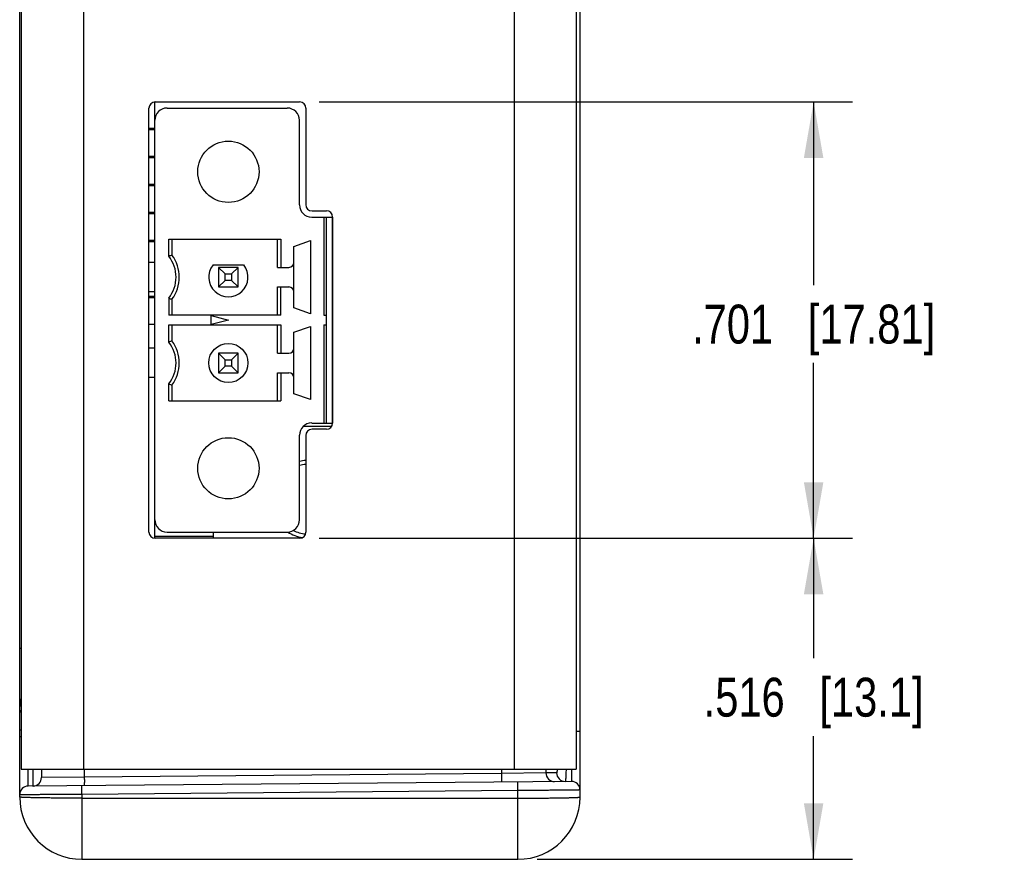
# Model space of a CAD drawing. Header units: inches. Extents: x 0 to 34, y 0 to 22.
# Tile 3 of 36: x 7.3 to 10.4, y 6 to 8.7. Entities that reach past the tile are written whole.
import ezdxf

# ---------------------------------------------------------------- set-up
doc = ezdxf.new("R2010")
doc.units = ezdxf.units.IN
doc.header["$LTSCALE"] = 1.87
doc.header["$MEASUREMENT"] = 0
doc.layers.get('0').update_dxf_attribs({"linetype": 'CONTINUOUS'})
doc.layers.add('DIMENSIONS', color=7, linetype='CONTINUOUS')
doc.styles.get("Standard").update_dxf_attribs({"font": 'txt', "width": 0.8})
doc.dimstyles.new('DIMSTYLE_1', dxfattribs={"dimtxt": 0.125, "dimasz": 0.18, "dimexe": 0.18, "dimexo": 0.0625, "dimgap": 0.09, "dimtad": 0, "dimtih": 1, "dimtoh": 1, "dimdec": 3, "dimlfac": 0.5, "dimzin": 4, "dimdsep": 46, "dimtxsty": 'STANDARD', "dimblk": '_FILLED', "dimblk1": '_FILLED', "dimblk2": '_FILLED', "dimcen": 0.09, "dimadec": 0, "dimazin": 0, "dimtp": 0.01, "dimtm": 0.01, "dimtfac": 1, "dimtdec": 3, "dimtofl": 0, "dimtmove": 0, "dimatfit": 3, "dimldrblk": '_FILLED', "dimfxl": 1, "dimtolj": 1, "dimtzin": 4, "dimarcsym": 0})

# ---------------------------------------------------------------- blocks, each defined once
blk = doc.blocks.new('_FILLED')
at = {"color": 0, "linetype": 'BYBLOCK'}
blk.add_solid([(0, 0), (-1, 0.174), (-1, -0.174)], dxfattribs=at)
blk = doc.blocks.new('*D8')
at = {"layer": 'DIMENSIONS', "color": 2, "linetype": 'CONTINUOUS'}
for p, q in [((8.2148, 7.068), (9.9283, 7.068)), ((9.8033, 7.068), (9.8033, 6.6824)), ((9.8033, 6.0365), (9.8033, 6.4324)), ((8.9158, 6.0365), (9.9283, 6.0365))]:
    blk.add_line(p, q, dxfattribs=at)
at = {"layer": 'DIMENSIONS', "color": 2, "linetype": 'CONTINUOUS', "xscale": 0.18, "yscale": 0.18, "zscale": 0.18}
for p, rotation in [((9.8033, 7.068), 90), ((9.8033, 6.0365), 270)]:
    blk.add_blockref('_FILLED', p, dxfattribs=dict(at, rotation=rotation))
at = {"layer": 'DIMENSIONS', "color": 2, "linetype": 'CONTINUOUS', "insert": (9.8033, 6.6199), "char_height": 0.125, "width": 1.125, "attachment_point": 2, "line_spacing_factor": 0.9}
blk.add_mtext('.516{\\Ftxt.shx;\\W1.000000;\\H0.125000; }[13.1]', dxfattribs=at)
blk = doc.blocks.new('*D9')
at = {"layer": 'DIMENSIONS', "color": 2, "linetype": 'CONTINUOUS'}
for p, q in [((8.2148, 8.47), (9.9283, 8.47)), ((9.8033, 8.47), (9.8033, 7.8811)), ((9.8033, 7.068), (9.8033, 7.6311)), ((8.2148, 7.068), (9.9283, 7.068))]:
    blk.add_line(p, q, dxfattribs=at)
at = {"layer": 'DIMENSIONS', "color": 2, "linetype": 'CONTINUOUS', "xscale": 0.18, "yscale": 0.18, "zscale": 0.18}
for p, rotation in [((9.8033, 8.47), 90), ((9.8033, 7.068), 270)]:
    blk.add_blockref('_FILLED', p, dxfattribs=dict(at, rotation=rotation))
at = {"layer": 'DIMENSIONS', "color": 2, "linetype": 'CONTINUOUS', "insert": (9.8033, 7.8186), "char_height": 0.125, "width": 1.225, "attachment_point": 2, "line_spacing_factor": 0.9}
blk.add_mtext('.701{\\Ftxt.shx;\\W1.000000;\\H0.125000; }[17.81]', dxfattribs=at)

msp = doc.modelspace()

# ---------------------------------------------------------------- linework, layer by layer
at = {"color": 7, "linetype": 'CONTINUOUS'}
for p, q in [((7.2533, 6.2365), (7.2533, 12.7745)), ((9.0533, 6.2365), (9.0533, 12.7745)), ((7.2583, 12.6845), (7.2583, 6.3265)), ((7.4583, 12.6845), (7.4583, 6.3265)), ((8.8411, 12.6845), (8.8411, 6.3265)), ((9.0411, 12.6845), (9.0411, 6.3265)), ((7.6683, 7.088), (7.6683, 8.45)), ((7.6873, 7.0681), (7.6873, 8.47)), ((7.6883, 8.47), (8.1523, 8.47)), ((7.7266, 8.4501), (8.1125, 8.4501)), ((8.1723, 8.45), (8.1723, 8.14)), ((7.6873, 8.3845), (7.6683, 8.3845)), ((8.1518, 8.1391), (8.1518, 8.4108)), ((7.6873, 8.3805), (7.6683, 8.3805)), ((7.6873, 8.2945), (7.6683, 8.2945)), ((7.6873, 8.2905), (7.6683, 8.2905)), ((7.6873, 8.2045), (7.6683, 8.2045)), ((7.6873, 8.2005), (7.6683, 8.2005)), ((7.6873, 8.1145), (7.6683, 8.1145)), ((7.6873, 8.1105), (7.6683, 8.1105)), ((8.1912, 8.0998), (8.2581, 8.0998)), ((8.1923, 8.12), (8.2383, 8.12)), ((8.2306, 8.0998), (8.2306, 7.7848)), ((8.2384, 7.4383), (8.2384, 8.0998)), ((8.2581, 7.4383), (8.2581, 8.0998)), ((8.2583, 8.1), (8.2583, 7.438)), ((7.6873, 8.0245), (7.6683, 8.0245)), ((7.6873, 8.0205), (7.6683, 8.0205)), ((7.7318, 8.0289), (8.0915, 8.0289)), ((7.7318, 7.9741), (7.7318, 8.0289)), ((7.7424, 8.0289), (7.7424, 7.9777)), ((8.081, 7.9383), (8.081, 8.0289)), ((8.0915, 8.0289), (8.0915, 7.9383)), ((8.1337, 8.0057), (8.1873, 8.0242)), ((8.1337, 7.808), (8.1337, 8.0057)), ((8.1873, 8.0242), (8.1873, 7.7895)), ((7.6873, 7.9541), (7.6683, 7.9541)), ((7.8743, 7.9462), (7.9726, 7.9462)), ((7.955, 7.9383), (7.892, 7.9383)), ((7.9131, 7.9172), (7.892, 7.9383)), ((7.892, 7.9383), (7.892, 7.8753)), ((7.955, 7.9383), (7.9339, 7.9172)), ((7.955, 7.8753), (7.955, 7.9383)), ((8.081, 7.9383), (8.118, 7.9383)), ((7.9131, 7.9172), (7.9339, 7.9172)), ((7.9131, 7.8964), (7.9131, 7.9172)), ((7.9339, 7.9172), (7.9339, 7.8964)), ((7.892, 7.8753), (7.9131, 7.8964)), ((7.892, 7.8753), (7.955, 7.8753)), ((7.9339, 7.8964), (7.9131, 7.8964)), ((7.9339, 7.8964), (7.955, 7.8753)), ((8.081, 7.8753), (8.118, 7.8753)), ((8.081, 7.7848), (8.081, 7.8753)), ((8.0915, 7.7848), (8.0915, 7.8753)), ((7.6873, 7.8596), (7.6683, 7.8596)), ((7.6873, 7.8445), (7.6683, 7.8445)), ((7.6873, 7.8405), (7.6683, 7.8405)), ((7.7318, 7.8396), (7.7318, 7.7848)), ((7.7424, 7.836), (7.7424, 7.7848)), ((8.0915, 7.7848), (7.7318, 7.7848)), ((7.8684, 7.7838), (7.9235, 7.769)), ((7.8684, 7.7543), (7.8684, 7.7838)), ((8.1873, 7.7895), (8.1337, 7.808)), ((8.2306, 7.7848), (8.2384, 7.7848)), ((7.6873, 7.7545), (7.6683, 7.7545)), ((7.7318, 7.7533), (8.0915, 7.7533)), ((7.7318, 7.6985), (7.7318, 7.7533)), ((7.7424, 7.7533), (7.7424, 7.7021)), ((7.9235, 7.769), (7.8684, 7.7543)), ((8.081, 7.6627), (8.081, 7.7533)), ((8.0915, 7.7533), (8.0915, 7.6627)), ((8.1337, 7.7301), (8.1873, 7.7486)), ((8.1873, 7.7486), (8.1873, 7.5139)), ((8.2306, 7.7533), (8.2384, 7.7533)), ((8.2306, 7.7533), (8.2306, 7.4383)), ((8.1337, 7.5324), (8.1337, 7.7301)), ((7.6873, 7.6785), (7.6683, 7.6785)), ((7.955, 7.6627), (7.892, 7.6627)), ((7.9131, 7.6416), (7.892, 7.6627)), ((7.892, 7.6627), (7.892, 7.5998)), ((7.955, 7.6627), (7.9339, 7.6416)), ((7.955, 7.5998), (7.955, 7.6627)), ((8.081, 7.6627), (8.118, 7.6627)), ((7.9131, 7.6416), (7.9339, 7.6416)), ((7.9131, 7.6209), (7.9131, 7.6416)), ((7.9339, 7.6416), (7.9339, 7.6209)), ((7.892, 7.5998), (7.9131, 7.6209)), ((7.892, 7.5998), (7.955, 7.5998)), ((7.9339, 7.6209), (7.9131, 7.6209)), ((7.9339, 7.6209), (7.955, 7.5998)), ((8.081, 7.5998), (8.118, 7.5998)), ((8.081, 7.5092), (8.081, 7.5998)), ((8.0915, 7.5998), (8.0915, 7.5092)), ((7.6873, 7.584), (7.6683, 7.584)), ((7.7318, 7.5092), (7.7318, 7.564)), ((7.7424, 7.5604), (7.7424, 7.5092)), ((8.1873, 7.5139), (8.1337, 7.5324)), ((7.7318, 7.5092), (8.0915, 7.5092)), ((8.1912, 7.4383), (8.2581, 7.4383)), ((8.2552, 7.4275), (8.1642, 7.4275)), ((8.2383, 7.418), (8.1923, 7.418)), ((8.1518, 7.1273), (8.1518, 7.399)), ((8.1723, 7.398), (8.1723, 7.088)), ((7.7266, 7.0879), (8.1125, 7.0879)), ((7.8753, 7.068), (7.8753, 7.0879)), ((7.8753, 7.0735), (7.6873, 7.0735)), ((8.1523, 7.068), (7.6883, 7.068)), ((7.2583, 6.7143), (7.2533, 6.7143)), ((7.2533, 6.4528), (7.2583, 6.4528)), ((7.2533, 6.4316), (7.2583, 6.4316)), ((9.0533, 6.4469), (9.0411, 6.4469)), ((7.2583, 6.3265), (9.0411, 6.3265)), ((7.3233, 6.3265), (7.3233, 6.2993)), ((7.4608, 6.3265), (7.4608, 6.3008)), ((8.8012, 6.3265), (8.8012, 6.3125)), ((8.9435, 6.3265), (8.9435, 6.314)), ((9.0258, 6.3264), (9.0255, 6.2869)), ((7.4608, 6.3008), (7.3233, 6.2993)), ((8.8012, 6.3125), (7.4608, 6.3008)), ((8.9435, 6.314), (8.8012, 6.3125)), ((8.9777, 6.3143), (8.9435, 6.314)), ((9.0255, 6.2869), (7.2806, 6.2716)), ((7.4533, 6.2451), (7.453, 6.2731)), ((8.8533, 6.2573), (8.853, 6.2854)), ((8.8533, 6.2573), (7.4533, 6.2451)), ((7.4533, 6.2451), (7.4533, 6.0365)), ((7.4533, 6.233), (8.8533, 6.233)), ((8.8533, 6.0365), (8.8533, 6.2573)), ((7.4533, 6.0365), (8.8533, 6.0365))]:
    msp.add_line(p, q, dxfattribs=at)
for centre, radius in [((7.9235, 8.2454), 0.0984), ((7.9235, 7.6312), 0.063), ((7.9235, 7.2927), 0.0984)]:
    msp.add_circle(centre, radius, dxfattribs=at)
for centre, radius, start, end in [((7.6883, 8.45), 0.02, 90, 180), ((7.7266, 8.4108), 0.0394, 90, 180), ((8.1125, 8.4108), 0.0394, 0, 90), ((8.1523, 8.45), 0.02, 0, 90), ((8.1912, 8.1391), 0.0394, 180, 270), ((8.1923, 8.14), 0.02, 180, 270), ((8.2383, 8.1), 0.02, 0, 90), ((7.965, 7.3096), 0.7042, 108.4284, 109.3355), ((7.6479, 7.9068), 0.1076, 321.2958, 38.7042), ((7.6479, 7.9068), 0.1181, 323.1301, 36.8699), ((7.9235, 7.9068), 0.063, 141.3178, 38.6822), ((8.118, 7.9541), 0.0157, 270, 360), ((8.118, 7.8596), 0.0157, 0, 90), ((7.9603, 8.4904), 0.6898, 250.6551, 251.5811), ((7.965, 7.034), 0.7042, 108.4284, 109.3355), ((7.6479, 7.6312), 0.1076, 321.2958, 38.7042), ((7.6479, 7.6312), 0.1181, 323.1301, 36.8699), ((8.118, 7.6785), 0.0157, 270, 360), ((8.118, 7.584), 0.0157, 0, 90), ((7.965, 8.2285), 0.7042, 250.6645, 251.5716), ((8.1912, 7.399), 0.0394, 90, 180), ((8.2383, 7.438), 0.02, 270, 360), ((8.1923, 7.398), 0.02, 90, 180), ((8.1813, 7.1935), 0.125, 94.1323, 103.6333), ((8.1813, 7.1935), 0.112, 94.6112, 105.2429), ((7.7266, 7.1273), 0.0394, 180, 270), ((8.1125, 7.1273), 0.0394, 270, 360), ((7.6883, 7.088), 0.02, 180, 270), ((8.1813, 7.1935), 0.125, 237.5654, 260.775), ((8.1813, 7.1935), 0.112, 243.7635, 264.8886), ((8.1523, 7.088), 0.02, 270, 360), ((7.2933, 6.534), 0.04, 151.167, 180), ((7.2931, 6.534), 0.0398, 173.9372, 180.0007), ((7.2925, 6.534), 0.0392, 171.7328, 173.9327), ((7.2921, 6.5341), 0.0388, 167.8978, 171.7395), ((7.2914, 6.5343), 0.0381, 164.4786, 167.9044), ((7.2905, 6.5345), 0.0372, 162.1074, 164.4815), ((7.2957, 6.2993), 0.0276, 270.5, 360), ((8.9711, 6.3139), 0.0276, 179.9807, 270.4798), ((9.0053, 6.3142), 0.0276, 179.9807, 270.4798), ((7.2808, 6.2441), 0.0276, 90.5, 180), ((9.0257, 6.2593), 0.0276, 0, 90.5), ((7.4533, 6.2365), 0.2, 180, 270), ((8.8533, 6.2365), 0.2, 270, 360)]:
    msp.add_arc(centre, radius, start, end, dxfattribs=at)
for points, knots in [([(7.2582, 6.5529), (7.2576, 6.5518), (7.2564, 6.5495), (7.2555, 6.5471), (7.2551, 6.5459)], [0, 0, 0, 0, 0.494738, 1, 1, 1, 1]), ([(7.2582, 6.539), (7.2578, 6.5386), (7.2571, 6.5378), (7.2561, 6.5365), (7.2552, 6.5351), (7.2545, 6.5337), (7.254, 6.5323), (7.2536, 6.5308), (7.2533, 6.5293), (7.2533, 6.5283), (7.2533, 6.5278)], [0, 0, 0, 0, 0.13478, 0.266038, 0.393995, 0.519002, 0.64154, 0.762151, 0.881422, 1, 1, 1, 1]), ([(7.2533, 6.504), (7.2533, 6.5045), (7.2533, 6.5055), (7.2536, 6.507), (7.254, 6.5084), (7.2545, 6.5099), (7.2552, 6.5113), (7.2564, 6.5131), (7.2575, 6.5144), (7.2582, 6.5152)], [0, 0, 0, 0, 0.118592, 0.237901, 0.358532, 0.481113, 0.606178, 0.734171, 1, 1, 1, 1]), ([(7.2806, 6.2716), (7.2806, 6.2716), (7.2806, 6.2716), (7.2806, 6.2717), (7.2806, 6.2717), (7.2806, 6.2717), (7.2806, 6.2717), (7.2806, 6.2718), (7.2806, 6.2718), (7.2805, 6.2719), (7.2805, 6.272), (7.2805, 6.2722), (7.2805, 6.2723), (7.2805, 6.2726), (7.2805, 6.2728), (7.2805, 6.2731), (7.2805, 6.2734), (7.2805, 6.2738), (7.2805, 6.2745), (7.2805, 6.2753), (7.2805, 6.2763), (7.2805, 6.2773), (7.2804, 6.2785), (7.2804, 6.2798), (7.2804, 6.2812), (7.2804, 6.2833), (7.2804, 6.2861), (7.2804, 6.2898), (7.2804, 6.294), (7.2803, 6.2985), (7.2803, 6.3034), (7.2803, 6.3087), (7.2803, 6.3143), (7.2803, 6.3203), (7.2803, 6.3243), (7.2803, 6.3264)], [0, 0, 0, 0, 0.000087, 0.00029, 0.000619, 0.001076, 0.001662, 0.002377, 0.003221, 0.004195, 0.00653, 0.009383, 0.012752, 0.016638, 0.02104, 0.025957, 0.031387, 0.037331, 0.050756, 0.066219, 0.08371, 0.103219, 0.124729, 0.148226, 0.173695, 0.201116, 0.261735, 0.329914, 0.405458, 0.488153, 0.577764, 0.674037, 0.776698, 0.885456, 1, 1, 1, 1]), ([(7.2959, 6.2718), (7.2959, 6.2718), (7.2959, 6.2718), (7.2959, 6.2718), (7.2959, 6.2718), (7.296, 6.2718), (7.296, 6.2719), (7.296, 6.2719), (7.296, 6.272), (7.296, 6.272), (7.296, 6.2721), (7.296, 6.2723), (7.296, 6.2725), (7.296, 6.2727), (7.296, 6.2729), (7.296, 6.2732), (7.296, 6.2735), (7.296, 6.274), (7.296, 6.2746), (7.296, 6.2754), (7.296, 6.2764), (7.2961, 6.2775), (7.2961, 6.2786), (7.2961, 6.2799), (7.2961, 6.2813), (7.2961, 6.2834), (7.2961, 6.2862), (7.2961, 6.2899), (7.2961, 6.2941), (7.2962, 6.2986), (7.2962, 6.3035), (7.2962, 6.3087), (7.2962, 6.3143), (7.2962, 6.3203), (7.2962, 6.3243), (7.2962, 6.3264)], [0, 0, 0, 0, 0.000088, 0.000291, 0.000621, 0.001079, 0.001666, 0.002382, 0.003228, 0.004202, 0.006539, 0.009393, 0.012764, 0.016651, 0.021054, 0.025972, 0.031404, 0.037349, 0.050774, 0.066239, 0.083731, 0.103239, 0.124749, 0.148246, 0.173714, 0.201133, 0.261749, 0.329924, 0.405464, 0.488154, 0.577761, 0.674032, 0.776691, 0.88545, 1, 1, 1, 1]), ([(8.9797, 6.3264), (8.9796, 6.3255), (8.9794, 6.3237), (8.9792, 6.3216), (8.9791, 6.3201), (8.979, 6.3191), (8.9788, 6.3182), (8.9787, 6.3174), (8.9786, 6.3166), (8.9785, 6.316), (8.9783, 6.3155), (8.9782, 6.3151), (8.9782, 6.3149), (8.9781, 6.3147), (8.978, 6.3146), (8.978, 6.3145), (8.9779, 6.3144), (8.9778, 6.3143), (8.9778, 6.3143), (8.9777, 6.3143), (8.9777, 6.3143)], [0, 0, 0, 0, 0.226765, 0.424902, 0.513078, 0.593914, 0.667358, 0.733365, 0.791917, 0.843004, 0.886635, 0.922856, 0.938218, 0.951775, 0.963561, 0.973634, 0.982087, 0.989079, 0.99489, 1, 1, 1, 1]), ([(9.0082, 6.3264), (9.0081, 6.3234), (9.008, 6.319), (9.0078, 6.3134), (9.0076, 6.3096), (9.0074, 6.306), (9.0073, 6.3027), (9.0071, 6.2997), (9.007, 6.2971), (9.0068, 6.2947), (9.0066, 6.2929), (9.0065, 6.2916), (9.0064, 6.2908), (9.0063, 6.29), (9.0062, 6.2893), (9.0062, 6.2887), (9.0061, 6.2882), (9.006, 6.2877), (9.0059, 6.2874), (9.0058, 6.2872), (9.0058, 6.2871), (9.0057, 6.287), (9.0057, 6.2869), (9.0056, 6.2868), (9.0056, 6.2867), (9.0055, 6.2867), (9.0055, 6.2867), (9.0055, 6.2867)], [0, 0, 0, 0, 0.225313, 0.32826, 0.424453, 0.513702, 0.595828, 0.670668, 0.738076, 0.797919, 0.850085, 0.873259, 0.894479, 0.913738, 0.931029, 0.946347, 0.959691, 0.971065, 0.980477, 0.984455, 0.987953, 0.99098, 0.993547, 0.995677, 0.997406, 0.998803, 1, 1, 1, 1]), ([(7.4608, 6.3008), (7.4608, 6.299), (7.4608, 6.2963), (7.4609, 6.2928), (7.4609, 6.2903), (7.4609, 6.2878), (7.4609, 6.2855), (7.4609, 6.2833), (7.4608, 6.2813), (7.4608, 6.2795), (7.4608, 6.2782), (7.4608, 6.2772), (7.4608, 6.2765), (7.4608, 6.2759), (7.4607, 6.2753), (7.4607, 6.2748), (7.4607, 6.2744), (7.4607, 6.2741), (7.4607, 6.2738), (7.4606, 6.2735), (7.4606, 6.2734), (7.4606, 6.2733), (7.4606, 6.2733), (7.4606, 6.2732), (7.4606, 6.2732), (7.4606, 6.2732), (7.4606, 6.2732)], [0, 0, 0, 0, 0.194959, 0.290084, 0.38242, 0.471072, 0.555188, 0.633959, 0.706628, 0.772494, 0.830925, 0.857174, 0.88136, 0.903424, 0.923315, 0.940984, 0.95639, 0.969497, 0.980275, 0.988702, 0.994766, 0.996912, 0.998476, 0.999044, 0.999477, 1, 1, 1, 1]), ([(8.8012, 6.3125), (8.8012, 6.3107), (8.8012, 6.308), (8.8012, 6.3045), (8.8012, 6.302), (8.8012, 6.2995), (8.8012, 6.2972), (8.8012, 6.295), (8.8012, 6.293), (8.8012, 6.2912), (8.8012, 6.2899), (8.8011, 6.2889), (8.8011, 6.2882), (8.8011, 6.2876), (8.8011, 6.287), (8.8011, 6.2865), (8.8011, 6.2861), (8.801, 6.2858), (8.801, 6.2855), (8.801, 6.2852), (8.801, 6.2851), (8.801, 6.285), (8.801, 6.285), (8.801, 6.2849), (8.8009, 6.2849), (8.8009, 6.2849), (8.8009, 6.2849)], [0, 0, 0, 0, 0.194959, 0.290084, 0.38242, 0.471072, 0.555188, 0.633959, 0.706628, 0.772494, 0.830925, 0.857174, 0.88136, 0.903424, 0.923315, 0.940984, 0.95639, 0.969497, 0.980275, 0.988702, 0.994766, 0.996912, 0.998476, 0.999044, 0.999477, 1, 1, 1, 1]), ([(7.4533, 6.2451), (7.4467, 6.2451), (7.4337, 6.245), (7.4144, 6.2448), (7.3954, 6.2447), (7.377, 6.2446), (7.3593, 6.2445), (7.3425, 6.2444), (7.3292, 6.2443), (7.319, 6.2442), (7.3119, 6.2442), (7.3052, 6.2442), (7.2988, 6.2441), (7.2927, 6.2441), (7.2871, 6.2441), (7.2818, 6.2441), (7.277, 6.244), (7.2726, 6.244), (7.2686, 6.244), (7.2656, 6.244), (7.2634, 6.244), (7.2619, 6.244), (7.2605, 6.244), (7.2593, 6.244), (7.2582, 6.244), (7.2571, 6.244), (7.2562, 6.244), (7.2556, 6.244), (7.2551, 6.244), (7.2548, 6.244), (7.2545, 6.244), (7.2542, 6.244), (7.254, 6.244), (7.2538, 6.2441), (7.2536, 6.2441), (7.2535, 6.2441), (7.2534, 6.2441), (7.2534, 6.2441), (7.2534, 6.2441), (7.2533, 6.2441), (7.2533, 6.2441), (7.2533, 6.2441), (7.2533, 6.2441), (7.2533, 6.2441), (7.2533, 6.2441), (7.2533, 6.2441)], [0, 0, 0, 0, 0.098025, 0.195102, 0.2903, 0.382701, 0.471414, 0.555586, 0.634406, 0.67157, 0.707116, 0.740958, 0.773015, 0.80321, 0.83147, 0.857727, 0.881918, 0.903984, 0.923872, 0.941535, 0.949519, 0.95693, 0.963766, 0.97002, 0.975691, 0.980774, 0.985266, 0.989165, 0.990891, 0.992467, 0.993895, 0.995173, 0.996301, 0.997279, 0.998107, 0.998785, 0.999067, 0.999312, 0.99952, 0.999689, 0.999822, 0.999917, 0.999975, 0.999991, 1, 1, 1, 1]), ([(7.4533, 6.233), (7.4467, 6.233), (7.4337, 6.233), (7.4144, 6.2331), (7.3954, 6.2332), (7.377, 6.2333), (7.3593, 6.2334), (7.3425, 6.2336), (7.3268, 6.2338), (7.3144, 6.234), (7.3052, 6.2342), (7.2988, 6.2343), (7.2927, 6.2344), (7.2871, 6.2346), (7.2818, 6.2347), (7.277, 6.2348), (7.2726, 6.235), (7.2686, 6.2352), (7.2651, 6.2353), (7.262, 6.2355), (7.2594, 6.2356), (7.2575, 6.2358), (7.2562, 6.2359), (7.2555, 6.236), (7.2549, 6.2361), (7.2545, 6.2361), (7.2542, 6.2362), (7.254, 6.2362), (7.2538, 6.2362), (7.2536, 6.2363), (7.2535, 6.2363), (7.2534, 6.2364), (7.2534, 6.2364), (7.2533, 6.2364), (7.2533, 6.2365), (7.2533, 6.2365)], [0, 0, 0, 0, 0.097946, 0.194948, 0.290074, 0.382407, 0.471059, 0.555175, 0.633948, 0.706617, 0.740442, 0.772485, 0.802667, 0.830918, 0.857167, 0.881354, 0.903419, 0.92331, 0.94098, 0.956386, 0.969494, 0.980272, 0.984781, 0.9887, 0.992028, 0.99347, 0.994764, 0.995911, 0.996911, 0.997766, 0.998475, 0.999044, 0.999277, 0.999477, 1, 1, 1, 1]), ([(9.0533, 6.2593), (9.0533, 6.2593), (9.0533, 6.2593), (9.0532, 6.2593), (9.0532, 6.2593), (9.0532, 6.2593), (9.0532, 6.2593), (9.0532, 6.2593), (9.0531, 6.2593), (9.0531, 6.2593), (9.053, 6.2593), (9.0529, 6.2593), (9.0527, 6.2593), (9.0525, 6.2593), (9.0523, 6.2593), (9.052, 6.2592), (9.0517, 6.2592), (9.0514, 6.2592), (9.0509, 6.2592), (9.0503, 6.2592), (9.0494, 6.2592), (9.0484, 6.2592), (9.0472, 6.2591), (9.046, 6.2591), (9.0446, 6.2591), (9.0431, 6.2591), (9.0409, 6.2591), (9.0379, 6.259), (9.0339, 6.259), (9.0295, 6.2589), (9.0247, 6.2588), (9.0194, 6.2588), (9.0138, 6.2587), (9.0077, 6.2587), (9.0013, 6.2586), (8.9946, 6.2585), (8.9875, 6.2585), (8.9774, 6.2584), (8.964, 6.2582), (8.9472, 6.2581), (8.9295, 6.2579), (8.9111, 6.2578), (8.8921, 6.2576), (8.8728, 6.2575), (8.8598, 6.2574), (8.8533, 6.2573)], [0, 0, 0, 0, 0.000009, 0.000025, 0.000083, 0.000179, 0.000311, 0.000481, 0.000689, 0.000934, 0.001217, 0.001895, 0.002723, 0.003702, 0.00483, 0.006108, 0.007536, 0.009113, 0.010839, 0.014738, 0.019231, 0.024314, 0.029985, 0.03624, 0.043075, 0.050487, 0.058471, 0.076134, 0.096023, 0.11809, 0.142282, 0.16854, 0.196801, 0.226997, 0.259055, 0.292899, 0.328446, 0.365612, 0.444434, 0.528608, 0.617321, 0.70972, 0.804914, 0.901984, 1, 1, 1, 1]), ([(8.8533, 6.233), (8.8598, 6.233), (8.8728, 6.233), (8.8921, 6.2331), (8.9111, 6.2332), (8.9295, 6.2333), (8.9472, 6.2334), (8.964, 6.2336), (8.9797, 6.2338), (8.9921, 6.234), (9.0013, 6.2342), (9.0077, 6.2343), (9.0138, 6.2344), (9.0194, 6.2346), (9.0247, 6.2347), (9.0295, 6.2348), (9.0339, 6.235), (9.0379, 6.2352), (9.0414, 6.2353), (9.0445, 6.2355), (9.0471, 6.2356), (9.049, 6.2358), (9.0503, 6.2359), (9.0511, 6.236), (9.0516, 6.2361), (9.052, 6.2361), (9.0523, 6.2362), (9.0525, 6.2362), (9.0527, 6.2362), (9.0529, 6.2363), (9.053, 6.2363), (9.0531, 6.2364), (9.0532, 6.2364), (9.0532, 6.2364), (9.0533, 6.2365), (9.0533, 6.2365)], [0, 0, 0, 0, 0.097946, 0.194948, 0.290074, 0.382407, 0.471058, 0.555175, 0.633947, 0.706617, 0.740442, 0.772485, 0.802667, 0.830917, 0.857167, 0.881354, 0.903419, 0.92331, 0.94098, 0.956386, 0.969494, 0.980272, 0.984781, 0.9887, 0.992028, 0.99347, 0.994764, 0.995911, 0.996911, 0.997766, 0.998475, 0.999044, 0.999277, 0.999477, 1, 1, 1, 1])]:
    msp.add_open_spline(points, degree=3, knots=knots, dxfattribs=at)

# ---------------------------------------------------------------- dimensions: what is measured, and where the dimension line sits
at = {"layer": 'DIMENSIONS', "color": 2, "linetype": 'CONTINUOUS'}
for base, p1, p2, picture, middle in [((9.8033, 8.47), (8.2148, 7.068), (8.2148, 8.47), '*D9', (9.6783, 7.7561)), ((9.8033, 7.068), (8.9158, 6.0365), (8.2148, 7.068), '*D8', (9.6783, 6.5574))]:
    dim = msp.add_linear_dim(base=base, p1=p1, p2=p2, angle=90, dimstyle='DIMSTYLE_1', dxfattribs=at)
    dim.commit()
    dim.dimension.update_dxf_attribs({"geometry": picture, "text_midpoint": middle, "dimtype": 160})

doc.saveas('drawing.dxf')
